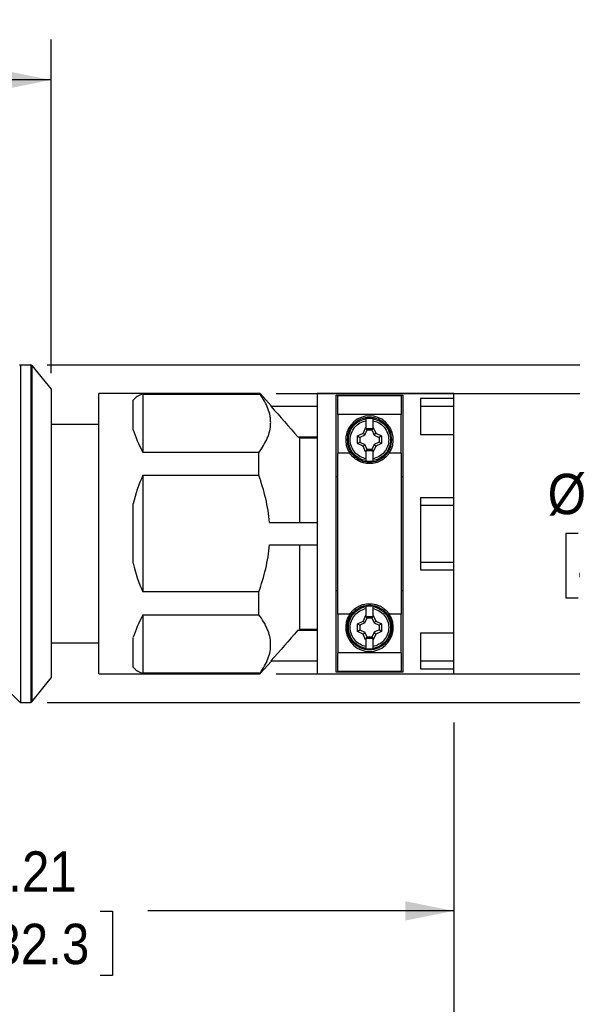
# Model space of a CAD drawing. Header units: inches. Extents: x 0 to 22, y 0 to 17.
# Tile 12 of 19: x 11.5 to 14.9, y 6.6 to 12.7. Entities that reach past the tile are written whole.
import ezdxf

# ---------------------------------------------------------------- set-up
doc = ezdxf.new("R2010")
doc.units = ezdxf.units.IN
doc.header["$LTSCALE"] = 2
doc.header["$MEASUREMENT"] = 0
doc.linetypes.add('SLD-Solid', pattern=[0])
doc.layers.add('DIMENSIONS', color=140, linetype='SLD-Solid', lineweight=25)
doc.styles.add('SLDTEXTSTYLE0', font='GOTHIC.TTF', dxfattribs={"width": 0.913})
doc.dimstyles.new('SLDDIMSTYLE1', dxfattribs={"dimtxt": 0.25, "dimasz": 0.3, "dimexe": 0, "dimexo": 0.0625, "dimgap": 0.0625, "dimtad": 0, "dimtih": 1, "dimtoh": 1, "dimrnd": 1e-09, "dimzin": 12, "dimdsep": 46, "dimtxsty": 'SLDTEXTSTYLE0', "dimsah": 1, "dimcen": 0.09, "dimadec": 0, "dimazin": 3, "dimtfac": 1, "dimtofl": 0, "dimtmove": 0, "dimatfit": 3, "dimfxl": 0, "dimfrac": 2, "dimtolj": 1, "dimtzin": 12, "dimarcsym": 0})
doc.dimstyles.new('SLDDIMSTYLE2', dxfattribs={"dimtxt": 0.25, "dimasz": 0.3, "dimexe": 0, "dimexo": 0.0625, "dimgap": 0.0625, "dimtad": 0, "dimtih": 1, "dimtoh": 1, "dimrnd": 1e-09, "dimzin": 12, "dimdsep": 46, "dimtxsty": 'SLDTEXTSTYLE0', "dimsah": 1, "dimcen": 0.09, "dimadec": 0, "dimazin": 3, "dimtfac": 1, "dimtmove": 0, "dimatfit": 0, "dimfxl": 0, "dimfrac": 2, "dimtolj": 1, "dimtzin": 12, "dimarcsym": 0})
doc.dimstyles.new('SLDDIMSTYLE3', dxfattribs={"dimtxt": 0.25, "dimasz": 0.3, "dimexe": 0, "dimexo": 0.0625, "dimgap": 0.0625, "dimtad": 0, "dimtih": 1, "dimtoh": 1, "dimrnd": 1e-09, "dimzin": 4, "dimdsep": 46, "dimtxsty": 'SLDTEXTSTYLE0', "dimsah": 1, "dimcen": 0.09, "dimadec": 0, "dimazin": 1, "dimtfac": 1, "dimtofl": 0, "dimtmove": 0, "dimatfit": 3, "dimfxl": 0, "dimfrac": 2, "dimtolj": 1, "dimtzin": 12, "dimarcsym": 0})

# ---------------------------------------------------------------- blocks, each defined once
blk = doc.blocks.new('_D_1')
at = {"layer": 'DIMENSIONS'}
for p, q in [((13.0652, 10.3943), (15.5071, 10.3943)), ((15.2571, 10.3943), (15.2571, 9.9758)), ((14.9339, 9.5282), (14.8577, 9.5282)), ((14.8577, 9.5282), (14.8577, 9.1313)), ((15.5804, 9.5282), (15.6566, 9.5282)), ((15.6566, 9.5282), (15.6566, 9.1313)), ((14.8577, 9.1313), (14.9339, 9.1313)), ((15.2571, 8.662), (15.2571, 9.0805)), ((15.6566, 9.1313), (15.5804, 9.1313)), ((13.0652, 8.662), (15.5071, 8.662))]:
    blk.add_line(p, q, dxfattribs=at)
for points in [[(15.2571, 10.3943), (15.1971, 10.0943), (15.3171, 10.0943)], [(15.2571, 8.662), (15.3171, 8.962), (15.1971, 8.962)]]:
    blk.add_solid(points, dxfattribs=at)
at = {"layer": 'DIMENSIONS', "char_height": 0.25, "attachment_point": 1, "style": 'SLDTEXTSTYLE0'}
for s, insert in [('%%c', (14.7453, 9.8983)), ('1.73', (15.1224, 9.8983)), ('44.0', (14.9339, 9.4506))]:
    blk.add_mtext(s, dxfattribs=dict(at, insert=insert))
blk = doc.blocks.new('_D_2')
at = {"layer": 'DIMENSIONS'}
for p, q in [((16.8408, 10.5715), (16.8408, 11.1715)), ((11.6458, 10.5715), (17.0908, 10.5715)), ((16.5175, 9.5282), (16.4414, 9.5282)), ((16.4414, 9.5282), (16.4414, 9.1313)), ((17.1641, 9.5282), (17.2402, 9.5282)), ((17.2402, 9.5282), (17.2402, 9.1313)), ((16.4414, 9.1313), (16.5175, 9.1313)), ((17.2402, 9.1313), (17.1641, 9.1313)), ((11.6458, 8.4849), (17.0908, 8.4849)), ((16.8408, 8.4849), (16.8408, 7.8849))]:
    blk.add_line(p, q, dxfattribs=at)
for points in [[(16.8408, 10.5715), (16.9008, 10.8715), (16.7808, 10.8715)], [(16.8408, 8.4849), (16.7808, 8.1849), (16.9008, 8.1849)]]:
    blk.add_solid(points, dxfattribs=at)
at = {"layer": 'DIMENSIONS', "char_height": 0.25, "attachment_point": 1, "style": 'SLDTEXTSTYLE0'}
for s, insert in [('%%c', (16.329, 9.8983)), ('2.09', (16.706, 9.8983)), ('53.0', (16.5175, 9.4506))]:
    blk.add_mtext(s, dxfattribs=dict(at, insert=insert))
blk = doc.blocks.new('_D_3')
at = {"layer": 'DIMENSIONS'}
for p, q in [((7.9747, 10.5967), (7.9747, 12.5835)), ((11.6715, 10.5209), (11.6715, 12.5835)), ((7.9747, 12.3335), (9.2044, 12.3335)), ((9.4998, 12.3316), (9.4236, 12.3316)), ((9.4236, 12.3316), (9.4236, 11.9347)), ((10.1463, 12.3316), (10.2225, 12.3316)), ((10.2225, 12.3316), (10.2225, 11.9347)), ((11.6715, 12.3335), (10.4418, 12.3335)), ((9.4236, 11.9347), (9.4998, 11.9347)), ((10.2225, 11.9347), (10.1463, 11.9347))]:
    blk.add_line(p, q, dxfattribs=at)
for points in [[(7.9747, 12.3335), (8.2747, 12.2735), (8.2747, 12.3935)], [(11.6715, 12.3335), (11.3715, 12.3935), (11.3715, 12.2735)]]:
    blk.add_solid(points, dxfattribs=at)
at = {"layer": 'DIMENSIONS', "char_height": 0.25, "attachment_point": 1, "style": 'SLDTEXTSTYLE0'}
for s, insert in [('3.70', (9.4998, 12.7017)), ('93.9', (9.4998, 12.254))]:
    blk.add_mtext(s, dxfattribs=dict(at, insert=insert))
blk = doc.blocks.new('_D_4')
at = {"layer": 'DIMENSIONS'}
for p, q in [((7.9747, 8.4669), (7.9747, 5.7876)), ((14.1636, 8.3599), (14.1636, 5.7876)), ((7.9747, 6.0376), (10.3581, 6.0376)), ((10.6535, 6.0357), (10.5773, 6.0357)), ((10.5773, 6.0357), (10.5773, 5.6388)), ((11.4848, 6.0357), (11.5609, 6.0357)), ((11.5609, 6.0357), (11.5609, 5.6388)), ((14.1636, 6.0376), (11.7802, 6.0376)), ((10.5773, 5.6388), (10.6535, 5.6388)), ((11.5609, 5.6388), (11.4848, 5.6388))]:
    blk.add_line(p, q, dxfattribs=at)
for points in [[(7.9747, 6.0376), (8.2747, 5.9776), (8.2747, 6.0976)], [(14.1636, 6.0376), (13.8636, 6.0976), (13.8636, 5.9776)]]:
    blk.add_solid(points, dxfattribs=at)
at = {"layer": 'DIMENSIONS', "char_height": 0.25, "attachment_point": 1, "style": 'SLDTEXTSTYLE0'}
for s, insert in [('6.19', (10.7459, 6.4058)), ('157.2', (10.6535, 5.9581))]:
    blk.add_mtext(s, dxfattribs=dict(at, insert=insert))
blk = doc.blocks.new('_D_5')
at = {"layer": 'DIMENSIONS'}
for p, q in [((14.1636, 8.3599), (14.1636, 6.9453)), ((8.955, 7.8829), (8.955, 6.9453)), ((8.955, 7.1953), (10.8482, 7.1953)), ((11.1437, 7.1934), (11.0675, 7.1934)), ((11.0675, 7.1934), (11.0675, 6.7965)), ((11.9749, 7.1934), (12.0511, 7.1934)), ((12.0511, 7.1934), (12.0511, 6.7965)), ((14.1636, 7.1953), (12.2704, 7.1953)), ((11.0675, 6.7965), (11.1437, 6.7965)), ((12.0511, 6.7965), (11.9749, 6.7965))]:
    blk.add_line(p, q, dxfattribs=at)
for points in [[(8.955, 7.1953), (9.255, 7.1353), (9.255, 7.2553)], [(14.1636, 7.1953), (13.8636, 7.2553), (13.8636, 7.1353)]]:
    blk.add_solid(points, dxfattribs=at)
at = {"layer": 'DIMENSIONS', "char_height": 0.25, "attachment_point": 1, "style": 'SLDTEXTSTYLE0'}
for s, insert in [('5.21', (11.236, 7.5635)), ('132.3', (11.1437, 7.1159))]:
    blk.add_mtext(s, dxfattribs=dict(at, insert=insert))

msp = doc.modelspace()

# ---------------------------------------------------------------- linework, layer by layer
for p, q in [((11.4819, 10.5715), (11.5458, 10.5715)), ((11.5519, 10.5686), (11.6715, 10.4209)), ((12.9652, 10.3943), (11.9668, 10.3943)), ((11.9668, 9.5282), (11.9668, 10.3943)), ((12.1799, 10.1694), (12.1799, 10.353)), ((12.239, 10.3905), (12.9642, 10.3905)), ((12.239, 10.3905), (12.239, 10.0297)), ((13.0348, 10.3161), (12.9656, 10.394)), ((14.1636, 10.3943), (13.3172, 10.3943)), ((13.3172, 10.3943), (13.3172, 8.662)), ((13.4353, 10.3848), (13.8487, 10.3848)), ((13.4353, 8.6715), (13.4353, 10.3848)), ((13.8388, 10.3808), (13.4451, 10.3808)), ((13.4451, 10.2646), (13.4451, 10.3808)), ((13.8388, 10.3808), (13.8388, 10.2646)), ((13.8487, 10.3848), (13.8487, 8.6715)), ((13.9581, 10.3648), (14.1636, 10.3648)), ((13.9581, 10.3648), (13.9581, 10.1406)), ((14.1636, 10.3648), (14.1636, 10.3943)), ((14.1636, 10.3157), (14.1636, 10.3648)), ((13.0317, 10.3156), (13.3172, 10.3156)), ((13.9581, 10.3157), (14.1636, 10.3157)), ((14.1636, 10.1399), (14.1636, 10.3157)), ((13.8388, 10.2646), (13.4451, 10.2646)), ((13.4451, 10.2646), (13.4451, 10.0262)), ((13.8388, 10.0262), (13.8388, 10.2646)), ((11.9668, 10.2031), (11.6715, 10.2031)), ((13.6182, 10.184), (13.6019, 10.149)), ((13.6132, 10.1377), (13.6278, 10.169)), ((13.6182, 10.184), (13.6223, 10.184)), ((13.6223, 10.1776), (13.6182, 10.184)), ((13.6223, 10.184), (13.6223, 10.2263)), ((13.6223, 10.1776), (13.6223, 10.184)), ((13.6236, 10.1755), (13.6223, 10.1726)), ((13.6278, 10.169), (13.6236, 10.1755)), ((13.6603, 10.1755), (13.6236, 10.1755)), ((13.6278, 10.169), (13.6562, 10.169)), ((13.6603, 10.1755), (13.6562, 10.169)), ((13.6562, 10.169), (13.6707, 10.1377)), ((13.6617, 10.1726), (13.6603, 10.1755)), ((13.6617, 10.2263), (13.6617, 10.184)), ((13.6617, 10.184), (13.6658, 10.184)), ((13.6658, 10.184), (13.6617, 10.1776)), ((13.6617, 10.184), (13.6617, 10.1776)), ((13.6658, 10.184), (13.6821, 10.149)), ((13.1991, 10.126), (13.3172, 10.126)), ((13.2104, 10.1187), (13.2039, 10.126)), ((13.3172, 10.1187), (13.2104, 10.1187)), ((13.2104, 9.5971), (13.2104, 10.1187)), ((13.5668, 10.1327), (13.6019, 10.149)), ((13.5668, 10.0851), (13.5668, 10.1327)), ((13.5668, 10.1327), (13.5818, 10.1231)), ((13.6132, 10.1377), (13.5818, 10.1231)), ((13.5818, 10.1231), (13.5818, 10.0947)), ((13.6019, 10.149), (13.6132, 10.1377)), ((13.6707, 10.1377), (13.6821, 10.149)), ((13.6707, 10.1377), (13.7021, 10.1231)), ((13.6821, 10.149), (13.7171, 10.1327)), ((13.7171, 10.1327), (13.7021, 10.1231)), ((13.7021, 10.1231), (13.7021, 10.0947)), ((13.7171, 10.1327), (13.7171, 10.0851)), ((13.7798, 10.1089), (13.7728, 10.1089)), ((13.9581, 10.1406), (14.1636, 10.1406)), ((14.1636, 9.7523), (14.1636, 10.1406)), ((13.5668, 10.0851), (13.5818, 10.0947)), ((13.6019, 10.0688), (13.5668, 10.0851)), ((13.5818, 10.0947), (13.6132, 10.0801)), ((13.6132, 10.0801), (13.6019, 10.0688)), ((13.6182, 10.0337), (13.6019, 10.0688)), ((13.6278, 10.0488), (13.6132, 10.0801)), ((13.6236, 10.0423), (13.6278, 10.0488)), ((13.6562, 10.0488), (13.6278, 10.0488)), ((13.6707, 10.0801), (13.6562, 10.0488)), ((13.6562, 10.0488), (13.6603, 10.0423)), ((13.6821, 10.0688), (13.6658, 10.0337)), ((13.7021, 10.0947), (13.6707, 10.0801)), ((13.6821, 10.0688), (13.6707, 10.0801)), ((13.7171, 10.0851), (13.6821, 10.0688)), ((13.7171, 10.0851), (13.7021, 10.0947)), ((12.957, 10.0297), (12.239, 10.0297)), ((13.4451, 9.0302), (13.4451, 10.0262)), ((13.5197, 10.0262), (13.4451, 10.0262)), ((13.6223, 10.0402), (13.6182, 10.0337)), ((13.6223, 10.0337), (13.6182, 10.0337)), ((13.6223, 10.0451), (13.6236, 10.0423)), ((13.6223, 10.0337), (13.6223, 10.0402)), ((13.6223, 9.9915), (13.6223, 10.0337)), ((13.6236, 10.0423), (13.6603, 10.0423)), ((13.6603, 10.0423), (13.6617, 10.0451)), ((13.6617, 10.0402), (13.6658, 10.0337)), ((13.6617, 10.0402), (13.6617, 10.0337)), ((13.6617, 10.0337), (13.6617, 9.9915)), ((13.6658, 10.0337), (13.6617, 10.0337)), ((13.8388, 10.0262), (13.7643, 10.0262)), ((13.8388, 10.0262), (13.8388, 9.0302)), ((12.239, 9.889), (12.9561, 9.889)), ((12.239, 9.889), (12.239, 9.1673)), ((13.4451, 9.8796), (13.4353, 9.8796)), ((13.8487, 9.8796), (13.8388, 9.8796)), ((13.9581, 9.7523), (14.1636, 9.7523)), ((13.9581, 9.7523), (13.9581, 9.304)), ((14.1636, 9.7039), (14.1636, 9.7523)), ((12.1799, 9.3446), (12.1799, 9.7118)), ((13.9581, 9.7039), (14.1636, 9.7039)), ((14.1636, 9.3524), (14.1636, 9.7039)), ((13.0226, 9.5971), (13.3172, 9.5971)), ((11.9668, 8.662), (11.9668, 9.5282)), ((13.0226, 9.4593), (13.3172, 9.4593)), ((13.2104, 8.9376), (13.2104, 9.4593)), ((13.9581, 9.3524), (14.1636, 9.3524)), ((14.1636, 9.304), (14.1636, 9.3524)), ((13.9581, 9.304), (14.1636, 9.304)), ((14.1636, 8.9157), (14.1636, 9.304)), ((12.9561, 9.1673), (12.239, 9.1673)), ((13.4353, 9.1767), (13.4451, 9.1767)), ((13.8388, 9.1767), (13.8487, 9.1767)), ((12.239, 9.0267), (12.957, 9.0267)), ((12.239, 9.0267), (12.239, 8.6658)), ((13.5197, 9.0302), (13.4451, 9.0302)), ((13.4451, 9.0302), (13.4451, 8.7918)), ((13.6182, 9.0226), (13.6019, 8.9876)), ((13.6182, 9.0226), (13.6223, 9.0226)), ((13.6223, 9.0162), (13.6182, 9.0226)), ((13.6223, 9.0226), (13.6223, 9.0649)), ((13.6223, 9.0162), (13.6223, 9.0226)), ((13.6236, 9.0141), (13.6223, 9.0112)), ((13.6278, 9.0076), (13.6236, 9.0141)), ((13.6603, 9.0141), (13.6236, 9.0141)), ((13.6603, 9.0141), (13.6562, 9.0076)), ((13.6617, 9.0112), (13.6603, 9.0141)), ((13.6617, 9.0649), (13.6617, 9.0226)), ((13.6617, 9.0226), (13.6658, 9.0226)), ((13.6658, 9.0226), (13.6617, 9.0162)), ((13.6617, 9.0226), (13.6617, 9.0162)), ((13.6658, 9.0226), (13.6821, 8.9876)), ((13.8388, 9.0302), (13.7643, 9.0302)), ((13.8388, 8.7918), (13.8388, 9.0302)), ((13.5668, 8.9713), (13.6019, 8.9876)), ((13.5668, 8.9237), (13.5668, 8.9713)), ((13.5668, 8.9713), (13.5818, 8.9617)), ((13.6132, 8.9762), (13.5818, 8.9617)), ((13.5818, 8.9617), (13.5818, 8.9333)), ((13.6019, 8.9876), (13.6132, 8.9762)), ((13.6132, 8.9762), (13.6278, 9.0076)), ((13.6278, 9.0076), (13.6562, 9.0076)), ((13.6562, 9.0076), (13.6707, 8.9762)), ((13.6707, 8.9762), (13.6821, 8.9876)), ((13.6707, 8.9762), (13.7021, 8.9617)), ((13.6821, 8.9876), (13.7171, 8.9713)), ((13.7171, 8.9713), (13.7021, 8.9617)), ((13.7021, 8.9617), (13.7021, 8.9333)), ((13.7171, 8.9713), (13.7171, 8.9237)), ((13.1991, 8.9303), (13.3172, 8.9303)), ((13.2039, 8.9303), (13.2104, 8.9376)), ((13.2104, 8.9376), (13.3172, 8.9376)), ((13.5668, 8.9237), (13.5818, 8.9333)), ((13.6019, 8.9074), (13.5668, 8.9237)), ((13.5818, 8.9333), (13.6132, 8.9187)), ((13.6132, 8.9187), (13.6019, 8.9074)), ((13.6182, 8.8723), (13.6019, 8.9074)), ((13.6278, 8.8873), (13.6132, 8.9187)), ((13.6707, 8.9187), (13.6562, 8.8873)), ((13.6821, 8.9074), (13.6658, 8.8723)), ((13.7021, 8.9333), (13.6707, 8.9187)), ((13.6821, 8.9074), (13.6707, 8.9187)), ((13.7171, 8.9237), (13.6821, 8.9074)), ((13.7171, 8.9237), (13.7021, 8.9333)), ((13.7798, 8.9475), (13.7728, 8.9475)), ((13.9581, 8.9157), (14.1636, 8.9157)), ((13.9581, 8.9157), (13.9581, 8.6915)), ((14.1636, 8.7407), (14.1636, 8.9164)), ((11.6715, 8.8533), (11.9668, 8.8533)), ((12.1799, 8.7033), (12.1799, 8.8869)), ((13.6223, 8.8788), (13.6182, 8.8723)), ((13.6223, 8.8723), (13.6182, 8.8723)), ((13.6223, 8.8837), (13.6236, 8.8808)), ((13.6223, 8.8723), (13.6223, 8.8788)), ((13.6223, 8.8301), (13.6223, 8.8723)), ((13.6236, 8.8808), (13.6278, 8.8873)), ((13.6236, 8.8808), (13.6603, 8.8808)), ((13.6562, 8.8873), (13.6278, 8.8873)), ((13.6562, 8.8873), (13.6603, 8.8808)), ((13.6603, 8.8808), (13.6617, 8.8837)), ((13.6617, 8.8788), (13.6658, 8.8723)), ((13.6617, 8.8788), (13.6617, 8.8723)), ((13.6617, 8.8723), (13.6617, 8.8301)), ((13.6658, 8.8723), (13.6617, 8.8723)), ((13.8388, 8.7918), (13.4451, 8.7918)), ((13.4451, 8.6755), (13.4451, 8.7918)), ((13.8388, 8.7918), (13.8388, 8.6755)), ((12.9657, 8.6626), (13.0348, 8.7402)), ((13.0317, 8.7408), (13.3172, 8.7408)), ((13.9581, 8.7407), (14.1636, 8.7407)), ((14.1636, 8.6915), (14.1636, 8.7407)), ((11.9668, 8.662), (12.9652, 8.662)), ((12.9642, 8.6658), (12.239, 8.6658)), ((13.3172, 8.662), (14.1636, 8.662)), ((13.8487, 8.6715), (13.4353, 8.6715)), ((13.8388, 8.6755), (13.4451, 8.6755)), ((13.9581, 8.6915), (14.1636, 8.6915)), ((14.1636, 8.662), (14.1636, 8.6915)), ((11.5517, 8.4876), (11.6717, 8.6357)), ((11.4217, 8.5418), (11.4766, 8.487)), ((11.4819, 8.4849), (11.5458, 8.4849))]:
    msp.add_line(p, q)
for centre, radius, start, end in [((11.4819, 10.5636), 0.00787, 90, 135), ((11.5458, 10.5636), 0.00787, 39, 90), ((13.642, 10.1089), 0.1476, 325.9278, 214.0722), ((13.0264, 9.5282), 0.8661, 155.38002, 167.76124), ((13.0264, 9.5282), 0.8661, 192.23876, 204.61998), ((13.642, 8.9475), 0.1476, 145.9278, 34.0722), ((11.4819, 8.4927), 0.00787, 225, 270), ((11.5458, 8.4927), 0.00787, 270, 321)]:
    msp.add_arc(centre, radius, start, end)
for major_axis, start_param, end_param in [((-0.8366, 0.8366), 6.115285, 6.331378), ((-0.8366, 0.8366), 0.475406, 0.691499), ((0.8366, 0.8366), 2.450094, 2.666187), ((0.8366, 0.8366), 3.0934, 3.309493)]:
    msp.add_ellipse((13.0264, 9.5282), major_axis=major_axis, ratio=0.267949, start_param=start_param, end_param=end_param)
for points, knots in [([(11.4819, 10.5715), (11.4819, 10.5715), (11.4819, 10.5648), (11.4819, 10.5381), (11.4819, 10.5182), (11.4819, 10.4659), (11.4819, 10.4336), (11.4819, 10.3577), (11.4819, 10.3142), (11.4819, 10.2176), (11.4819, 10.1646), (11.4819, 10.051), (11.4819, 9.9905), (11.4819, 9.8643), (11.4819, 9.7987), (11.4819, 9.6647), (11.4819, 9.5965), (11.4819, 9.4599), (11.4819, 9.3916), (11.4819, 9.2577), (11.4819, 9.192), (11.4819, 9.0658), (11.4819, 9.0053), (11.4819, 8.8918), (11.4819, 8.8387), (11.4819, 8.7422), (11.4819, 8.6986), (11.4819, 8.6228), (11.4819, 8.5904), (11.4819, 8.5382), (11.4819, 8.5182), (11.4819, 8.4916), (11.4819, 8.4849), (11.4819, 8.4849)], [0, 0, 0, 0, 0.0625, 0.0625, 0.125, 0.125, 0.1875, 0.1875, 0.25, 0.25, 0.3125, 0.3125, 0.375, 0.375, 0.4375, 0.4375, 0.5, 0.5, 0.5625, 0.5625, 0.625, 0.625, 0.6875, 0.6875, 0.75, 0.75, 0.8125, 0.8125, 0.875, 0.875, 0.9375, 0.9375, 1, 1, 1, 1]), ([(11.5458, 10.5715), (11.5458, 10.5715), (11.5458, 10.5648), (11.5458, 10.5381), (11.5458, 10.5182), (11.5458, 10.4659), (11.5458, 10.4336), (11.5458, 10.3577), (11.5458, 10.3142), (11.5458, 10.2176), (11.5458, 10.1646), (11.5458, 10.051), (11.5458, 9.9905), (11.5458, 9.8643), (11.5458, 9.7987), (11.5458, 9.6647), (11.5458, 9.5965), (11.5458, 9.4599), (11.5458, 9.3916), (11.5458, 9.2577), (11.5458, 9.192), (11.5458, 9.0658), (11.5458, 9.0053), (11.5458, 8.8918), (11.5458, 8.8387), (11.5458, 8.7422), (11.5458, 8.6986), (11.5458, 8.6228), (11.5458, 8.5904), (11.5458, 8.5382), (11.5458, 8.5182), (11.5458, 8.4916), (11.5458, 8.4849), (11.5458, 8.4849)], [0, 0, 0, 0, 0.0625, 0.0625, 0.125, 0.125, 0.1875, 0.1875, 0.25, 0.25, 0.3125, 0.3125, 0.375, 0.375, 0.4375, 0.4375, 0.5, 0.5, 0.5625, 0.5625, 0.625, 0.625, 0.6875, 0.6875, 0.75, 0.75, 0.8125, 0.8125, 0.875, 0.875, 0.9375, 0.9375, 1, 1, 1, 1]), ([(11.5519, 10.5686), (11.5519, 10.5686), (11.5519, 10.5619), (11.5519, 10.5353), (11.5519, 10.5154), (11.5519, 10.4633), (11.5519, 10.4311), (11.5519, 10.3554), (11.5519, 10.312), (11.5519, 10.2157), (11.5519, 10.1628), (11.5519, 10.0496), (11.5519, 9.9892), (11.5519, 9.8634), (11.5519, 9.7979), (11.5519, 9.6644), (11.5519, 9.5963), (11.5519, 9.4601), (11.5519, 9.392), (11.5519, 9.2584), (11.5519, 9.1929), (11.5519, 9.0671), (11.5519, 9.0068), (11.5519, 8.8935), (11.5519, 8.8407), (11.5519, 8.7444), (11.5519, 8.701), (11.5519, 8.6253), (11.5519, 8.593), (11.5519, 8.5409), (11.5519, 8.5211), (11.5519, 8.4945), (11.5519, 8.4878), (11.5519, 8.4878)], [0, 0, 0, 0, 0.0625, 0.0625, 0.125, 0.125, 0.1875, 0.1875, 0.25, 0.25, 0.3125, 0.3125, 0.375, 0.375, 0.4375, 0.4375, 0.5, 0.5, 0.5625, 0.5625, 0.625, 0.625, 0.6875, 0.6875, 0.75, 0.75, 0.8125, 0.8125, 0.875, 0.875, 0.9375, 0.9375, 1, 1, 1, 1]), ([(11.6715, 10.4209), (11.6715, 10.4208), (11.6715, 10.4207), (11.6715, 10.4201), (11.6715, 10.419), (11.6715, 10.4176), (11.6715, 10.4156), (11.6715, 10.4133), (11.6715, 10.4106), (11.6715, 10.4074), (11.6715, 10.3996), (11.6715, 10.3838), (11.6715, 10.3542), (11.6715, 10.3167), (11.6715, 10.2716), (11.6715, 10.2194), (11.6715, 10.1604), (11.6715, 10.0954), (11.6715, 10.0249), (11.6715, 9.9497), (11.6715, 9.8703), (11.6715, 9.7877), (11.6715, 9.6743), (11.6715, 9.5282), (11.6715, 9.382), (11.6715, 9.2686), (11.6715, 9.186), (11.6715, 9.1067), (11.6715, 9.0314), (11.6715, 8.9609), (11.6715, 8.8959), (11.6715, 8.837), (11.6715, 8.7847), (11.6715, 8.7396), (11.6715, 8.7021), (11.6715, 8.6725), (11.6715, 8.6555), (11.6715, 8.6462), (11.6715, 8.6414), (11.6715, 8.638), (11.6715, 8.6359), (11.6715, 8.6356), (11.6715, 8.6355)], [0, 0, 0, 0, 0.006963, 0.013914, 0.020857, 0.027795, 0.034732, 0.04167, 0.048614, 0.055566, 0.062531, 0.09378, 0.125037, 0.156287, 0.187544, 0.218793, 0.25005, 0.2813, 0.312557, 0.343807, 0.375064, 0.406313, 0.43757, 0.500001, 0.562432, 0.593682, 0.624939, 0.656188, 0.687446, 0.718695, 0.749952, 0.781202, 0.812459, 0.843708, 0.874966, 0.906215, 0.937472, 0.949996, 0.962491, 0.974977, 0.987474, 1, 1, 1, 1]), ([(12.957, 10.0297), (12.9789, 10.0587), (12.9968, 10.0881), (13.0221, 10.1479), (13.0294, 10.1784), (13.0304, 10.2172), (13.0302, 10.225), (13.0289, 10.2405), (13.0279, 10.2482), (13.0237, 10.2712), (13.0194, 10.2865), (13.0022, 10.3317), (12.9853, 10.3613), (12.9642, 10.3905)], [0, 0, 0, 0, 0.25, 0.25, 0.5, 0.5, 0.5625, 0.5625, 0.625, 0.625, 0.75, 0.75, 1, 1, 1, 1]), ([(12.9642, 10.3905), (12.9646, 10.393), (12.9649, 10.3956), (12.9652, 10.3943), (12.9652, 10.3943)], [0, 0, 0, 0, 0.995586, 1, 1, 1, 1]), ([(13.7798, 10.1089), (13.7798, 10.1269), (13.7762, 10.145), (13.7624, 10.1783), (13.7522, 10.1936), (13.7267, 10.2191), (13.7114, 10.2293), (13.678, 10.2431), (13.66, 10.2467), (13.6239, 10.2467), (13.6059, 10.2431), (13.5726, 10.2293), (13.5573, 10.2191), (13.5318, 10.1936), (13.5216, 10.1783), (13.5078, 10.145), (13.5042, 10.1269), (13.5042, 10.1089)], [0, 0, 0, 0, 0.125, 0.125, 0.25, 0.25, 0.375, 0.375, 0.5, 0.5, 0.625, 0.625, 0.75, 0.75, 0.875, 0.875, 1, 1, 1, 1]), ([(13.6223, 9.9796), (13.607, 9.9819), (13.5921, 9.987), (13.565, 10.002), (13.5528, 10.0119), (13.5327, 10.0354), (13.5247, 10.0489), (13.5139, 10.0779), (13.5112, 10.0934), (13.5112, 10.1244), (13.5139, 10.1398), (13.5247, 10.1689), (13.5327, 10.1824), (13.5528, 10.2059), (13.565, 10.2158), (13.5921, 10.2308), (13.607, 10.2359), (13.6223, 10.2382)], [0, 0, 0, 0, 0.125, 0.125, 0.25, 0.25, 0.375, 0.375, 0.5, 0.5, 0.625, 0.625, 0.75, 0.75, 0.875, 0.875, 1, 1, 1, 1]), ([(13.6223, 10.2263), (13.6223, 10.227), (13.6223, 10.2285), (13.6223, 10.2306), (13.6223, 10.2325), (13.6223, 10.2342), (13.6223, 10.2356), (13.6223, 10.2367), (13.6223, 10.2375), (13.6223, 10.238), (13.6223, 10.2381), (13.6223, 10.2382)], [0, 0, 0, 0, 0.127718, 0.25126, 0.370627, 0.485822, 0.596859, 0.703761, 0.806556, 0.905286, 1, 1, 1, 1]), ([(13.6617, 10.2382), (13.677, 10.2359), (13.6918, 10.2308), (13.7189, 10.2158), (13.7311, 10.2059), (13.7513, 10.1824), (13.7593, 10.1689), (13.77, 10.1398), (13.7728, 10.1244), (13.7728, 10.1089)], [0, 0, 0, 0, 0.25, 0.25, 0.5, 0.5, 0.75, 0.75, 1, 1, 1, 1]), ([(13.6617, 10.2382), (13.6617, 10.2381), (13.6617, 10.2379), (13.6617, 10.237), (13.6617, 10.2358), (13.6617, 10.234), (13.6617, 10.2317), (13.6617, 10.2291), (13.6617, 10.2273), (13.6617, 10.2263)], [0, 0, 0, 0, 0.122533, 0.251724, 0.387667, 0.530433, 0.680066, 0.836587, 1, 1, 1, 1]), ([(13.6223, 9.9915), (13.6085, 9.9938), (13.5952, 9.9985), (13.571, 10.0123), (13.5601, 10.0213), (13.5421, 10.0426), (13.535, 10.0548), (13.5254, 10.081), (13.5229, 10.0949), (13.5229, 10.1228), (13.5254, 10.1368), (13.535, 10.1629), (13.5421, 10.1752), (13.5601, 10.1964), (13.571, 10.2055), (13.5952, 10.2192), (13.6085, 10.224), (13.6223, 10.2263)], [0, 0, 0, 0, 0.125, 0.125, 0.25, 0.25, 0.375, 0.375, 0.5, 0.5, 0.625, 0.625, 0.75, 0.75, 0.875, 0.875, 1, 1, 1, 1]), ([(13.6617, 10.2263), (13.6754, 10.224), (13.6887, 10.2192), (13.713, 10.2055), (13.7238, 10.1964), (13.7419, 10.1752), (13.749, 10.1629), (13.7586, 10.1368), (13.761, 10.1228), (13.761, 10.0949), (13.7586, 10.081), (13.749, 10.0548), (13.7419, 10.0426), (13.7238, 10.0213), (13.713, 10.0123), (13.6887, 9.9985), (13.6754, 9.9938), (13.6617, 9.9915)], [0, 0, 0, 0, 0.125, 0.125, 0.25, 0.25, 0.375, 0.375, 0.5, 0.5, 0.625, 0.625, 0.75, 0.75, 0.875, 0.875, 1, 1, 1, 1]), ([(13.5042, 10.1089), (13.5042, 10.0908), (13.5078, 10.0728), (13.5216, 10.0395), (13.5318, 10.0242), (13.5573, 9.9987), (13.5726, 9.9885), (13.6059, 9.9747), (13.6239, 9.9711), (13.66, 9.9711), (13.678, 9.9747), (13.7114, 9.9885), (13.7267, 9.9987), (13.7522, 10.0242), (13.7624, 10.0395), (13.7762, 10.0728), (13.7798, 10.0908), (13.7798, 10.1089)], [0, 0, 0, 0, 0.125, 0.125, 0.25, 0.25, 0.375, 0.375, 0.5, 0.5, 0.625, 0.625, 0.75, 0.75, 0.875, 0.875, 1, 1, 1, 1]), ([(13.7728, 10.1089), (13.7728, 10.0934), (13.77, 10.0779), (13.7593, 10.0489), (13.7513, 10.0354), (13.7311, 10.0119), (13.7189, 10.002), (13.6918, 9.987), (13.677, 9.9819), (13.6617, 9.9796)], [0, 0, 0, 0, 0.25, 0.25, 0.5, 0.5, 0.75, 0.75, 1, 1, 1, 1]), ([(12.9561, 9.889), (12.9562, 9.9137), (12.9564, 9.9381), (12.9567, 9.985), (12.9568, 10.0077), (12.957, 10.0297)], [0, 0, 0, 0, 0.5, 0.5, 1, 1, 1, 1]), ([(13.7643, 10.0262), (13.7612, 10.0217), (13.7579, 10.0173), (13.7506, 10.0087), (13.7466, 10.0045), (13.7339, 9.9928), (13.7244, 9.9858), (13.7086, 9.977), (13.703, 9.9743), (13.6915, 9.9697), (13.6857, 9.9677), (13.6676, 9.963), (13.6548, 9.9613), (13.6359, 9.9612), (13.6296, 9.9616), (13.6171, 9.9632), (13.6108, 9.9644), (13.5987, 9.9676), (13.5928, 9.9695), (13.5814, 9.9741), (13.5758, 9.9768), (13.5598, 9.9857), (13.5502, 9.9927), (13.5331, 10.0085), (13.5258, 10.0171), (13.5197, 10.0262)], [0, 0, 0, 0, 0.0625, 0.0625, 0.125, 0.125, 0.25, 0.25, 0.3125, 0.3125, 0.375, 0.375, 0.5, 0.5, 0.5625, 0.5625, 0.625, 0.625, 0.6875, 0.6875, 0.75, 0.75, 0.875, 0.875, 1, 1, 1, 1]), ([(13.6223, 9.9796), (13.6223, 9.9797), (13.6223, 9.9799), (13.6223, 9.9807), (13.6223, 9.982), (13.6223, 9.9838), (13.6223, 9.986), (13.6223, 9.9886), (13.6223, 9.9905), (13.6223, 9.9915)], [0, 0, 0, 0, 0.122533, 0.251724, 0.387667, 0.530433, 0.680066, 0.836587, 1, 1, 1, 1]), ([(13.6617, 9.9915), (13.6617, 9.9907), (13.6617, 9.9892), (13.6617, 9.9871), (13.6617, 9.9852), (13.6617, 9.9836), (13.6617, 9.9822), (13.6617, 9.9811), (13.6617, 9.9803), (13.6617, 9.9798), (13.6617, 9.9796), (13.6617, 9.9796)], [0, 0, 0, 0, 0.1277179, 0.2512603, 0.3706265, 0.4858219, 0.5968594, 0.7037606, 0.8065561, 0.9052862, 1, 1, 1, 1]), ([(13.0226, 9.5971), (13.0206, 9.6222), (13.0177, 9.6474), (13.0098, 9.697), (13.005, 9.7216), (12.9879, 9.7945), (12.9732, 9.8421), (12.9561, 9.889)], [0, 0, 0, 0, 0.25, 0.25, 0.5, 0.5, 1, 1, 1, 1]), ([(12.9561, 9.1673), (12.9732, 9.2142), (12.988, 9.262), (13.0109, 9.3603), (13.0188, 9.4097), (13.0226, 9.4593)], [0, 0, 0, 0, 0.5, 0.5, 1, 1, 1, 1]), ([(12.957, 9.0267), (12.9569, 9.0377), (12.9568, 9.0489), (12.9567, 9.0718), (12.9566, 9.0835), (12.9563, 9.1188), (12.9562, 9.1429), (12.9561, 9.1673)], [0, 0, 0, 0, 0.25, 0.25, 0.5, 0.5, 1, 1, 1, 1]), ([(13.5042, 8.9475), (13.5042, 8.9501), (13.5043, 8.9552), (13.505, 8.963), (13.506, 8.9706), (13.5075, 8.9781), (13.5095, 8.9856), (13.5118, 8.993), (13.5169, 9.0062), (13.5266, 9.0245), (13.5439, 9.0455), (13.5649, 9.0628), (13.5889, 9.0756), (13.6149, 9.0835), (13.642, 9.0861), (13.669, 9.0835), (13.695, 9.0756), (13.7191, 9.0628), (13.74, 9.0455), (13.7573, 9.0246), (13.768, 9.0045), (13.7741, 8.9875), (13.7774, 8.9744), (13.7794, 8.961), (13.7796, 8.952), (13.7798, 8.9475)], [0, 0, 0, 0, 0.0180135, 0.0358871, 0.0536771, 0.0714406, 0.0892348, 0.1071168, 0.1251426, 0.1875961, 0.2501005, 0.312554, 0.3750584, 0.4375119, 0.5000163, 0.5624699, 0.6249742, 0.6874278, 0.7499321, 0.8123857, 0.8748901, 0.906311, 0.9374324, 0.9685601, 1, 1, 1, 1]), ([(13.6223, 8.8181), (13.607, 8.8205), (13.5921, 8.8255), (13.565, 8.8405), (13.5528, 8.8505), (13.5327, 8.8739), (13.5247, 8.8875), (13.5139, 8.9165), (13.5112, 8.932), (13.5112, 8.9629), (13.5139, 8.9784), (13.5247, 9.0074), (13.5327, 9.021), (13.5528, 9.0445), (13.565, 9.0544), (13.5921, 9.0694), (13.607, 9.0745), (13.6223, 9.0768)], [0, 0, 0, 0, 0.125, 0.125, 0.25, 0.25, 0.375, 0.375, 0.5, 0.5, 0.625, 0.625, 0.75, 0.75, 0.875, 0.875, 1, 1, 1, 1]), ([(13.5197, 9.0302), (13.5258, 9.0393), (13.5331, 9.0479), (13.55, 9.0635), (13.5598, 9.0707), (13.5755, 9.0794), (13.581, 9.0821), (13.5924, 9.0867), (13.5984, 9.0887), (13.6166, 9.0934), (13.629, 9.0951), (13.6481, 9.0951), (13.6545, 9.0947), (13.6669, 9.0931), (13.6731, 9.0919), (13.6852, 9.0888), (13.6912, 9.0868), (13.7027, 9.0822), (13.7082, 9.0796), (13.7241, 9.0708), (13.7338, 9.0636), (13.7508, 9.0479), (13.7582, 9.0392), (13.7643, 9.0302)], [0, 0, 0, 0, 0.125, 0.125, 0.25, 0.25, 0.3125, 0.3125, 0.375, 0.375, 0.5, 0.5, 0.5625, 0.5625, 0.625, 0.625, 0.6875, 0.6875, 0.75, 0.75, 0.875, 0.875, 1, 1, 1, 1]), ([(13.6223, 9.0649), (13.6223, 9.0656), (13.6223, 9.0671), (13.6223, 9.0692), (13.6223, 9.0711), (13.6223, 9.0728), (13.6223, 9.0741), (13.6223, 9.0752), (13.6223, 9.076), (13.6223, 9.0766), (13.6223, 9.0767), (13.6223, 9.0768)], [0, 0, 0, 0, 0.127718, 0.25126, 0.370627, 0.485822, 0.596859, 0.703761, 0.806556, 0.905286, 1, 1, 1, 1]), ([(13.6617, 9.0768), (13.677, 9.0745), (13.6918, 9.0694), (13.7189, 9.0544), (13.7311, 9.0445), (13.7513, 9.021), (13.7593, 9.0074), (13.77, 8.9784), (13.7728, 8.9629), (13.7728, 8.9475)], [0, 0, 0, 0, 0.25, 0.25, 0.5, 0.5, 0.75, 0.75, 1, 1, 1, 1]), ([(13.6617, 9.0768), (13.6617, 9.0767), (13.6617, 9.0765), (13.6617, 9.0756), (13.6617, 9.0743), (13.6617, 9.0726), (13.6617, 9.0703), (13.6617, 9.0677), (13.6617, 9.0658), (13.6617, 9.0649)], [0, 0, 0, 0, 0.122533, 0.251724, 0.387667, 0.530433, 0.680066, 0.836587, 1, 1, 1, 1]), ([(12.9642, 8.6658), (12.9853, 8.695), (13.0022, 8.7246), (13.025, 8.7847), (13.0309, 8.8153), (13.0298, 8.862), (13.0278, 8.8775), (13.0208, 8.9081), (13.0158, 8.9232), (12.9969, 8.9682), (12.9789, 8.9976), (12.957, 9.0267)], [0, 0, 0, 0, 0.25, 0.25, 0.5, 0.5, 0.625, 0.625, 0.75, 0.75, 1, 1, 1, 1]), ([(13.6223, 8.8301), (13.6085, 8.8324), (13.5952, 8.8371), (13.571, 8.8509), (13.5601, 8.8599), (13.5421, 8.8812), (13.535, 8.8934), (13.5254, 8.9196), (13.5229, 8.9335), (13.5229, 8.9614), (13.5254, 8.9753), (13.535, 9.0015), (13.5421, 9.0137), (13.5601, 9.035), (13.571, 9.044), (13.5952, 9.0578), (13.6085, 9.0626), (13.6223, 9.0649)], [0, 0, 0, 0, 0.125, 0.125, 0.25, 0.25, 0.375, 0.375, 0.5, 0.5, 0.625, 0.625, 0.75, 0.75, 0.875, 0.875, 1, 1, 1, 1]), ([(13.6617, 9.0649), (13.6754, 9.0626), (13.6887, 9.0578), (13.713, 9.044), (13.7238, 9.035), (13.7419, 9.0137), (13.749, 9.0015), (13.7586, 8.9753), (13.761, 8.9614), (13.761, 8.9335), (13.7586, 8.9196), (13.749, 8.8934), (13.7419, 8.8812), (13.7238, 8.8599), (13.713, 8.8509), (13.6887, 8.8371), (13.6754, 8.8324), (13.6617, 8.8301)], [0, 0, 0, 0, 0.125, 0.125, 0.25, 0.25, 0.375, 0.375, 0.5, 0.5, 0.625, 0.625, 0.75, 0.75, 0.875, 0.875, 1, 1, 1, 1]), ([(13.7798, 8.9475), (13.7797, 8.9449), (13.7797, 8.9397), (13.779, 8.932), (13.7779, 8.9244), (13.7764, 8.9168), (13.7745, 8.9093), (13.7721, 8.902), (13.7671, 8.8887), (13.7573, 8.8704), (13.74, 8.8494), (13.7191, 8.8321), (13.695, 8.8194), (13.669, 8.8114), (13.642, 8.8088), (13.6149, 8.8114), (13.5889, 8.8194), (13.5649, 8.8321), (13.5439, 8.8494), (13.5266, 8.8704), (13.516, 8.8904), (13.5099, 8.9074), (13.5066, 8.9205), (13.5046, 8.9339), (13.5043, 8.9429), (13.5042, 8.9475)], [0, 0, 0, 0, 0.018013, 0.035887, 0.053677, 0.071441, 0.089235, 0.107117, 0.125143, 0.187596, 0.2501, 0.312554, 0.375058, 0.437512, 0.500016, 0.56247, 0.624974, 0.687428, 0.749932, 0.812386, 0.87489, 0.906311, 0.937432, 0.96856, 1, 1, 1, 1]), ([(13.7728, 8.9475), (13.7728, 8.932), (13.77, 8.9165), (13.7593, 8.8875), (13.7513, 8.8739), (13.7311, 8.8505), (13.7189, 8.8405), (13.6918, 8.8255), (13.677, 8.8205), (13.6617, 8.8181)], [0, 0, 0, 0, 0.25, 0.25, 0.5, 0.5, 0.75, 0.75, 1, 1, 1, 1]), ([(13.6223, 8.8181), (13.6223, 8.8182), (13.6223, 8.8185), (13.6223, 8.8193), (13.6223, 8.8206), (13.6223, 8.8224), (13.6223, 8.8246), (13.6223, 8.8272), (13.6223, 8.8291), (13.6223, 8.8301)], [0, 0, 0, 0, 0.122533, 0.251724, 0.387667, 0.530433, 0.680066, 0.836587, 1, 1, 1, 1]), ([(13.6617, 8.8301), (13.6617, 8.8293), (13.6617, 8.8278), (13.6617, 8.8257), (13.6617, 8.8238), (13.6617, 8.8222), (13.6617, 8.8208), (13.6617, 8.8197), (13.6617, 8.8189), (13.6617, 8.8184), (13.6617, 8.8182), (13.6617, 8.8181)], [0, 0, 0, 0, 0.127718, 0.25126, 0.370627, 0.485822, 0.596859, 0.703761, 0.806556, 0.905286, 1, 1, 1, 1]), ([(12.9652, 8.6625), (12.9652, 8.6623), (12.9648, 8.6611), (12.9645, 8.6636), (12.9642, 8.6658)], [0, 0, 0, 0, 0.115691, 1, 1, 1, 1])]:
    msp.add_open_spline(points, degree=3, knots=knots)
for points in [[(13.0317, 10.3156), (13.0875, 10.2524), (13.1434, 10.1893), (13.1991, 10.126)], [(13.6223, 10.2416), (13.6353, 10.2435), (13.6486, 10.2435), (13.6617, 10.2416)], [(13.6223, 10.2382), (13.6223, 10.2393), (13.6223, 10.2405), (13.6223, 10.2416)], [(13.6617, 10.2416), (13.6617, 10.2405), (13.6617, 10.2393), (13.6617, 10.2382)], [(13.6223, 9.9762), (13.6223, 9.9773), (13.6223, 9.9784), (13.6223, 9.9796)], [(13.6617, 9.9762), (13.6486, 9.9742), (13.6353, 9.9742), (13.6223, 9.9762)], [(13.6617, 9.9796), (13.6617, 9.9784), (13.6617, 9.9773), (13.6617, 9.9762)], [(13.6223, 9.0802), (13.6353, 9.0821), (13.6486, 9.0821), (13.6617, 9.0802)], [(13.6223, 9.0768), (13.6223, 9.0779), (13.6223, 9.0791), (13.6223, 9.0802)], [(13.6617, 9.0802), (13.6617, 9.0791), (13.6617, 9.0779), (13.6617, 9.0768)], [(13.1991, 8.9303), (13.1434, 8.8671), (13.0875, 8.8039), (13.0317, 8.7408)], [(13.6223, 8.8147), (13.6223, 8.8159), (13.6223, 8.817), (13.6223, 8.8181)], [(13.6617, 8.8147), (13.6486, 8.8128), (13.6353, 8.8128), (13.6223, 8.8147)], [(13.6617, 8.8181), (13.6617, 8.817), (13.6617, 8.8159), (13.6617, 8.8147)]]:
    msp.add_open_spline(points, degree=3)

# ---------------------------------------------------------------- dimensions: what is measured, and where the dimension line sits
at = {"layer": 'DIMENSIONS'}
for base, p1, p2, dimstyle, picture, middle in [((7.9747, 12.3335), (11.6715, 10.4209), (7.9747, 10.4967), 'SLDDIMSTYLE3', '_D_3', (9.8231, 12.3335)), ((7.9747, 6.0376), (14.1636, 8.6915), (7.9747, 8.5669), 'SLDDIMSTYLE1', '_D_4', (11.0691, 6.0376)), ((14.1636, 7.1953), (8.955, 7.9829), (14.1636, 8.6915), 'SLDDIMSTYLE1', '_D_5', (11.5593, 7.1953))]:
    dim = msp.add_linear_dim(base=base, p1=p1, p2=p2, dimstyle=dimstyle, dxfattribs=at)
    dim.commit()
    dim.dimension.update_dxf_attribs({"geometry": picture, "text_midpoint": middle, "dimtype": 160})
for base, p1, p2, dimstyle, picture, middle in [((16.8408, 8.4849), (11.5458, 10.5715), (11.5458, 8.4849), 'SLDDIMSTYLE2', '_D_2', (16.8408, 9.5282)), ((15.2571, 8.662), (12.9652, 10.3943), (12.9652, 8.662), 'SLDDIMSTYLE1', '_D_1', (15.2571, 9.5282))]:
    dim = msp.add_linear_dim(base=base, p1=p1, p2=p2, angle=90, text='%%c<>', dimstyle=dimstyle, dxfattribs=at)
    dim.commit()
    dim.dimension.update_dxf_attribs({"geometry": picture, "text_midpoint": middle, "dimtype": 160})

doc.saveas('drawing.dxf')
